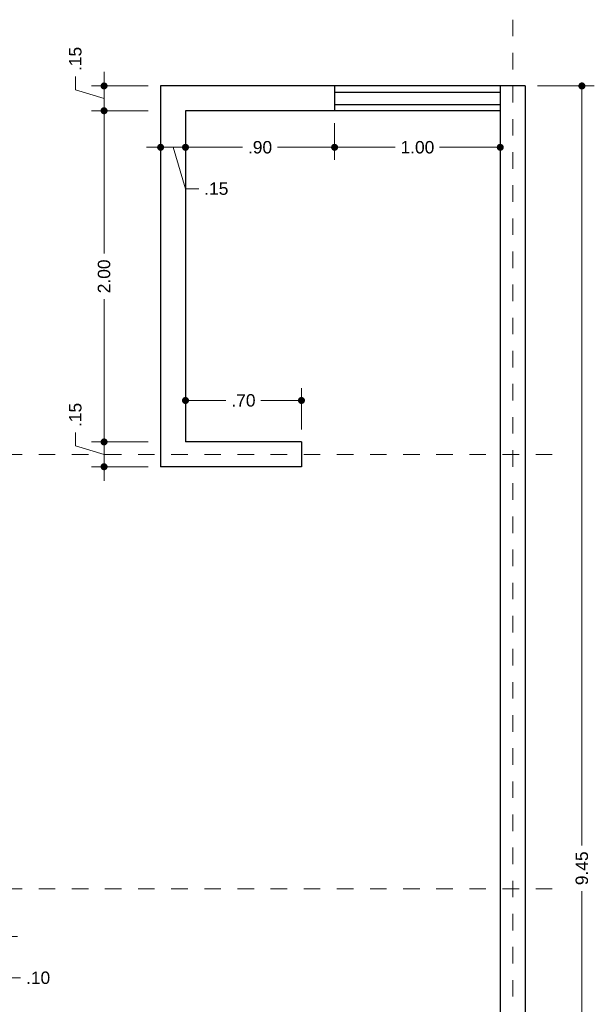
# Model space of a CAD drawing. Header units: millimetres. Extents: x 2563.1 to 2573.1, y 874.8 to 885.8.
# Tile 5 of 5: x 2569.6 to 2573.1, y 879.9 to 885.8. Entities that reach past the tile are written whole.
import ezdxf

# ---------------------------------------------------------------- set-up
doc = ezdxf.new("R2010")
doc.units = ezdxf.units.MM
doc.header["$LTSCALE"] = 0.001
doc.linetypes.add('CENTER2', pattern=[28.575, 19.05, -3.175, 3.175, -3.175])
for name, color, linetype, lineweight in [('Cotas', 7, 'Continuous', 18), ('Ejes', 7, 'CENTER2', 5), ('Muros', 7, 'Continuous', 30), ('Ventanas', 250, 'Continuous', 25)]:
    doc.layers.add(name, color=color, linetype=linetype, lineweight=lineweight)
doc.styles.get("Standard").update_dxf_attribs({"font": 'arial.ttf'})
doc.dimstyles.new('1-50', dxfattribs={"dimscale": 50, "dimtxt": 0.0015, "dimasz": 0.00085, "dimexe": 0.0015, "dimexo": 0.0015, "dimgap": 0.0008, "dimtad": 0, "dimzin": 4, "dimdsep": 46, "dimtxsty": 'Standard', "dimblk": 'DOT', "dimcen": 0.09, "dimclrd": 256, "dimclre": 256, "dimclrt": 256, "dimadec": 0, "dimazin": 0, "dimtfac": 1, "dimtmove": 0, "dimatfit": 2, "dimfxl": 0.0015, "dimtfill": 1, "dimtolj": 1, "dimtzin": 4, "dimlwd": -1, "dimlwe": -1, "dimarcsym": 0})

# ---------------------------------------------------------------- blocks, each defined once
blk = doc.blocks.new('_DOT')
at = {"color": 0, "linetype": 'ByBlock'}
blk.add_line((-0.5, 0), (-1, 0), dxfattribs=at)
at = {"color": 0, "linetype": 'ByBlock', "const_width": 0.5}
blk.add_lwpolyline([(-0.25, 0, 1), (0.25, 0, 1)], format="xyb", close=True, dxfattribs=at)
blk = doc.blocks.new('*D3')
at = {"layer": 'Cotas', "transparency": 16777216}
for p, q in [((2570.3774, 885.2855), (2570.0359, 885.2855)), ((2570.1109, 885.243), (2570.1109, 884.4235)), ((2570.1109, 883.328), (2570.1109, 884.1476)), ((2570.3774, 883.2855), (2570.0359, 883.2855))]:
    blk.add_line(p, q, dxfattribs=at)
at = {"layer": 'Defpoints', "color": 0, "transparency": 16777216}
for p in [(2570.1109, 885.2855), (2570.4524, 885.2855), (2570.4524, 883.2855)]:
    blk.add_point(p, dxfattribs=at)
at = {"layer": 'Cotas', "transparency": 16777216, "xscale": 0.0425, "yscale": 0.0425, "zscale": 0.0425}
for p, rotation in [((2570.1109, 885.2855), 90), ((2570.1109, 883.2855), 270)]:
    blk.add_blockref('_DOT', p, dxfattribs=dict(at, rotation=rotation))
at = {"layer": 'Cotas', "transparency": 16777216, "insert": (2570.1109, 884.2855), "char_height": 0.075, "attachment_point": 5, "rotation": 90, "bg_fill": 3, "box_fill_scale": 1.1, "bg_fill_color": 256, "bg_fill_true_color": 13158600, "bg_fill_transparency": 0}
blk.add_mtext('\\A1;2.00', dxfattribs=at)
blk = doc.blocks.new('*D43')
at = {"layer": 'Cotas', "transparency": 16777216}
for p, q in [((2571.5024, 885.2105), (2571.5024, 884.9898)), ((2572.5024, 885.2105), (2572.5024, 884.9898)), ((2571.5449, 885.0648), (2571.8687, 885.0648)), ((2572.4599, 885.0648), (2572.1362, 885.0648))]:
    blk.add_line(p, q, dxfattribs=at)
at = {"layer": 'Defpoints', "color": 0, "transparency": 16777216}
for p in [(2571.5024, 885.2855), (2572.5024, 885.2855), (2571.5024, 885.0648)]:
    blk.add_point(p, dxfattribs=at)
at = {"layer": 'Cotas', "transparency": 16777216, "xscale": 0.0425, "yscale": 0.0425, "zscale": 0.0425, "rotation": 180}
blk.add_blockref('_DOT', (2571.5024, 885.0648), dxfattribs=at)
at = {"layer": 'Cotas', "transparency": 16777216, "xscale": 0.0425, "yscale": 0.0425, "zscale": 0.0425}
blk.add_blockref('_DOT', (2572.5024, 885.0648), dxfattribs=at)
at = {"layer": 'Cotas', "transparency": 16777216, "insert": (2572.0024, 885.0648), "char_height": 0.075, "attachment_point": 5, "bg_fill": 3, "box_fill_scale": 1.1, "bg_fill_color": 256, "bg_fill_true_color": 13158600, "bg_fill_transparency": 0}
blk.add_mtext('\\A1;1.00', dxfattribs=at)
blk = doc.blocks.new('*D44')
at = {"layer": 'Cotas', "transparency": 16777216}
for p, q in [((2570.6024, 885.2105), (2570.6024, 884.9898)), ((2571.5024, 885.2105), (2571.5024, 884.9898)), ((2570.6449, 885.0648), (2570.9469, 885.0648)), ((2571.4599, 885.0648), (2571.158, 885.0648))]:
    blk.add_line(p, q, dxfattribs=at)
at = {"layer": 'Defpoints', "color": 0, "transparency": 16777216}
for p in [(2570.6024, 885.2855), (2571.5024, 885.2855), (2570.6024, 885.0648)]:
    blk.add_point(p, dxfattribs=at)
at = {"layer": 'Cotas', "transparency": 16777216, "xscale": 0.0425, "yscale": 0.0425, "zscale": 0.0425, "rotation": 180}
blk.add_blockref('_DOT', (2570.6024, 885.0648), dxfattribs=at)
at = {"layer": 'Cotas', "transparency": 16777216, "xscale": 0.0425, "yscale": 0.0425, "zscale": 0.0425}
blk.add_blockref('_DOT', (2571.5024, 885.0648), dxfattribs=at)
at = {"layer": 'Cotas', "transparency": 16777216, "insert": (2571.0524, 885.0648), "char_height": 0.075, "attachment_point": 5, "bg_fill": 3, "box_fill_scale": 1.1, "bg_fill_color": 256, "bg_fill_true_color": 13158600, "bg_fill_transparency": 0}
blk.add_mtext('\\A1;.90', dxfattribs=at)
blk = doc.blocks.new('*D45')
at = {"layer": 'Cotas', "transparency": 16777216}
for p, q in [((2570.4524, 885.2105), (2570.4524, 884.9898)), ((2570.6024, 885.2105), (2570.6024, 884.9898)), ((2570.4099, 885.0648), (2570.3674, 885.0648)), ((2570.6024, 885.0648), (2570.4524, 885.0648)), ((2570.6024, 885.0648), (2570.4524, 885.0648)), ((2570.5274, 885.0648), (2570.6024, 884.8149)), ((2570.6449, 885.0648), (2570.6874, 885.0648)), ((2570.6024, 884.8149), (2570.6824, 884.8149))]:
    blk.add_line(p, q, dxfattribs=at)
at = {"layer": 'Defpoints', "color": 0, "transparency": 16777216}
for p in [(2570.4524, 885.2855), (2570.6024, 885.2855), (2570.4524, 885.0648)]:
    blk.add_point(p, dxfattribs=at)
at = {"layer": 'Cotas', "transparency": 16777216, "xscale": 0.0425, "yscale": 0.0425, "zscale": 0.0425}
blk.add_blockref('_DOT', (2570.4524, 885.0648), dxfattribs=at)
at = {"layer": 'Cotas', "transparency": 16777216, "xscale": 0.0425, "yscale": 0.0425, "zscale": 0.0425, "rotation": 180}
blk.add_blockref('_DOT', (2570.6024, 885.0648), dxfattribs=at)
at = {"layer": 'Cotas', "transparency": 16777216, "insert": (2570.7884, 884.8149), "char_height": 0.075, "attachment_point": 5, "bg_fill": 3, "box_fill_scale": 1.1, "bg_fill_color": 256, "bg_fill_true_color": 13158600, "bg_fill_transparency": 0}
blk.add_mtext('\\A1;.15', dxfattribs=at)
blk = doc.blocks.new('*D46')
at = {"layer": 'Cotas', "transparency": 16777216}
for p, q in [((2570.6024, 883.3605), (2570.6024, 883.6109)), ((2571.3024, 883.3605), (2571.3024, 883.6109)), ((2570.6449, 883.5359), (2570.8469, 883.5359)), ((2571.2599, 883.5359), (2571.058, 883.5359))]:
    blk.add_line(p, q, dxfattribs=at)
at = {"layer": 'Defpoints', "color": 0, "transparency": 16777216}
for p in [(2571.3024, 883.5359), (2570.6024, 883.2855), (2571.3024, 883.2855)]:
    blk.add_point(p, dxfattribs=at)
at = {"layer": 'Cotas', "transparency": 16777216, "xscale": 0.0425, "yscale": 0.0425, "zscale": 0.0425, "rotation": 180}
blk.add_blockref('_DOT', (2570.6024, 883.5359), dxfattribs=at)
at = {"layer": 'Cotas', "transparency": 16777216, "xscale": 0.0425, "yscale": 0.0425, "zscale": 0.0425}
blk.add_blockref('_DOT', (2571.3024, 883.5359), dxfattribs=at)
at = {"layer": 'Cotas', "transparency": 16777216, "insert": (2570.9524, 883.5359), "char_height": 0.075, "attachment_point": 5, "bg_fill": 3, "box_fill_scale": 1.1, "bg_fill_color": 256, "bg_fill_true_color": 13158600, "bg_fill_transparency": 0}
blk.add_mtext('\\A1;.70', dxfattribs=at)
blk = doc.blocks.new('*D50')
at = {"layer": 'Cotas', "transparency": 16777216}
for p, q in [((2569.9376, 883.2625), (2569.9376, 883.3425)), ((2570.1109, 883.328), (2570.1109, 883.3705)), ((2570.3774, 883.2855), (2570.0359, 883.2855)), ((2570.1109, 883.2855), (2570.1109, 883.1355)), ((2570.1109, 883.2855), (2570.1109, 883.1355)), ((2570.1109, 883.2105), (2569.9376, 883.2625)), ((2570.3774, 883.1355), (2570.0359, 883.1355)), ((2570.1109, 883.093), (2570.1109, 883.0505))]:
    blk.add_line(p, q, dxfattribs=at)
at = {"layer": 'Defpoints', "color": 0, "transparency": 16777216}
for p in [(2570.4524, 883.2855), (2570.1109, 883.1355), (2570.4524, 883.1355)]:
    blk.add_point(p, dxfattribs=at)
at = {"layer": 'Cotas', "transparency": 16777216, "xscale": 0.0425, "yscale": 0.0425, "zscale": 0.0425}
for p, rotation in [((2570.1109, 883.2855), 270), ((2570.1109, 883.1355), 90)]:
    blk.add_blockref('_DOT', p, dxfattribs=dict(at, rotation=rotation))
at = {"layer": 'Cotas', "transparency": 16777216, "insert": (2569.9376, 883.4485), "char_height": 0.075, "attachment_point": 5, "rotation": 90, "bg_fill": 3, "box_fill_scale": 1.1, "bg_fill_color": 256, "bg_fill_true_color": 13158600, "bg_fill_transparency": 0}
blk.add_mtext('\\A1;.15', dxfattribs=at)
blk = doc.blocks.new('*D51')
at = {"layer": 'Cotas', "transparency": 16777216}
for p, q in [((2569.9376, 885.4125), (2569.9376, 885.4925)), ((2570.1109, 885.478), (2570.1109, 885.5205)), ((2570.3774, 885.4355), (2570.0359, 885.4355)), ((2570.1109, 885.2855), (2570.1109, 885.4355)), ((2570.1109, 885.2855), (2570.1109, 885.4355)), ((2570.1109, 885.3605), (2569.9376, 885.4125)), ((2570.3774, 885.2855), (2570.0359, 885.2855)), ((2570.1109, 885.243), (2570.1109, 885.2005))]:
    blk.add_line(p, q, dxfattribs=at)
at = {"layer": 'Defpoints', "color": 0, "transparency": 16777216}
for p in [(2570.1109, 885.4355), (2570.4524, 885.4355), (2570.4524, 885.2855)]:
    blk.add_point(p, dxfattribs=at)
at = {"layer": 'Cotas', "transparency": 16777216, "xscale": 0.0425, "yscale": 0.0425, "zscale": 0.0425}
for p, rotation in [((2570.1109, 885.4355), 270), ((2570.1109, 885.2855), 90)]:
    blk.add_blockref('_DOT', p, dxfattribs=dict(at, rotation=rotation))
at = {"layer": 'Cotas', "transparency": 16777216, "insert": (2569.9376, 885.5985), "char_height": 0.075, "attachment_point": 5, "rotation": 90, "bg_fill": 3, "box_fill_scale": 1.1, "bg_fill_color": 256, "bg_fill_true_color": 13158600, "bg_fill_transparency": 0}
blk.add_mtext('\\A1;.15', dxfattribs=at)
blk = doc.blocks.new('*D53')
at = {"layer": 'Cotas', "transparency": 16777216}
for p, q in [((2569.4024, 880.4605), (2569.4024, 880.2239)), ((2569.5024, 880.4605), (2569.5024, 880.2239)), ((2569.3599, 880.2989), (2569.3174, 880.2989)), ((2569.4024, 880.2989), (2569.5024, 880.2989)), ((2569.4024, 880.2989), (2569.5024, 880.2989)), ((2569.4524, 880.2989), (2569.5274, 880.049)), ((2569.5449, 880.2989), (2569.5874, 880.2989)), ((2569.5274, 880.049), (2569.6074, 880.049))]:
    blk.add_line(p, q, dxfattribs=at)
at = {"layer": 'Defpoints', "color": 0, "transparency": 16777216}
for p in [(2569.4024, 880.5355), (2569.5024, 880.5355), (2569.5024, 880.2989)]:
    blk.add_point(p, dxfattribs=at)
at = {"layer": 'Cotas', "transparency": 16777216, "xscale": 0.0425, "yscale": 0.0425, "zscale": 0.0425}
blk.add_blockref('_DOT', (2569.4024, 880.2989), dxfattribs=at)
at = {"layer": 'Cotas', "transparency": 16777216, "xscale": 0.0425, "yscale": 0.0425, "zscale": 0.0425, "rotation": 180}
blk.add_blockref('_DOT', (2569.5024, 880.2989), dxfattribs=at)
at = {"layer": 'Cotas', "transparency": 16777216, "insert": (2569.7129, 880.049), "char_height": 0.075, "attachment_point": 5, "bg_fill": 3, "box_fill_scale": 1.1, "bg_fill_color": 256, "bg_fill_true_color": 13158600, "bg_fill_transparency": 0}
blk.add_mtext('\\A1;.10', dxfattribs=at)
blk = doc.blocks.new('*D57')
at = {"layer": 'Cotas', "transparency": 16777216}
for p, q in [((2572.7274, 885.4355), (2573.0701, 885.4355)), ((2572.9951, 885.393), (2572.9951, 880.8482)), ((2572.9951, 876.028), (2572.9951, 880.5729)), ((2572.7274, 875.9855), (2573.0701, 875.9855))]:
    blk.add_line(p, q, dxfattribs=at)
at = {"layer": 'Defpoints', "color": 0, "transparency": 16777216}
for p in [(2572.6524, 885.4355), (2572.9951, 885.4355), (2572.6524, 875.9855)]:
    blk.add_point(p, dxfattribs=at)
at = {"layer": 'Cotas', "transparency": 16777216, "xscale": 0.0425, "yscale": 0.0425, "zscale": 0.0425}
for p, rotation in [((2572.9951, 885.4355), 90), ((2572.9951, 875.9855), 270)]:
    blk.add_blockref('_DOT', p, dxfattribs=dict(at, rotation=rotation))
at = {"layer": 'Cotas', "transparency": 16777216, "insert": (2572.9951, 880.7105), "char_height": 0.075, "attachment_point": 5, "rotation": 90, "bg_fill": 3, "box_fill_scale": 1.1, "bg_fill_color": 256, "bg_fill_true_color": 13158600, "bg_fill_transparency": 0}
blk.add_mtext('\\A1;9.45', dxfattribs=at)

msp = doc.modelspace()

# ---------------------------------------------------------------- linework, layer by layer
at = {"layer": 'Ejes', "linetype": 'CENTER2'}
for p, q in [((2572.5774, 875.1355), (2572.5774, 885.8355)), ((2563.5163, 883.2105), (2572.9051, 883.2105)), ((2563.5163, 880.5855), (2572.9051, 880.5855))]:
    msp.add_line(p, q, dxfattribs=at)
at = {"layer": 'Muros'}
for p, q in [((2572.6524, 885.4355), (2570.4524, 885.4355)), ((2570.4524, 885.4355), (2570.4524, 883.1355)), ((2572.6524, 885.4355), (2572.6524, 875.9855)), ((2572.5024, 885.2855), (2570.6024, 885.2855)), ((2570.6024, 885.2855), (2570.6024, 883.2855)), ((2572.5024, 885.2855), (2572.5024, 876.1355)), ((2571.3024, 883.2855), (2570.6024, 883.2855)), ((2571.3024, 883.2855), (2571.3024, 883.1355)), ((2571.3024, 883.1355), (2570.4524, 883.1355))]:
    msp.add_line(p, q, dxfattribs=at)
at = {"layer": 'Ventanas'}
for p, q in [((2571.5024, 885.4355), (2571.5024, 885.2855)), ((2572.5024, 885.4355), (2572.5024, 885.2855)), ((2571.5024, 885.398), (2572.5024, 885.398)), ((2571.5024, 885.323), (2572.5024, 885.323))]:
    msp.add_line(p, q, dxfattribs=at)

# ---------------------------------------------------------------- dimensions: what is measured, and where the dimension line sits
at = {"layer": 'Cotas'}
dim = msp.add_linear_dim(base=(2569.5024, 880.2989), p1=(2569.4024, 880.5355), p2=(2569.5024, 880.5355), dimstyle='1-50', override={"dimtmove": 1}, dxfattribs=at)
dim.commit()
dim.dimension.update_dxf_attribs({"geometry": '*D53', "text_midpoint": (2569.6474, 880.049)})

# ---------------------------------------------------------------- next in the draw order: dimensions: what is measured, and where the dimension line sits
for base, p1, p2, picture, middle in [((2572.9951, 885.4355), (2572.6524, 875.9855), (2572.6524, 885.4355), '*D57', (2572.9951, 880.7105)), ((2570.1109, 885.2855), (2570.4524, 883.2855), (2570.4524, 885.2855), '*D3', (2570.1109, 884.2855))]:
    dim = msp.add_linear_dim(base=base, p1=p1, p2=p2, angle=90, dimstyle='1-50', dxfattribs=at)
    dim.commit()
    dim.dimension.update_dxf_attribs({"geometry": picture, "text_midpoint": middle})
for base, p1, p2, picture, middle in [((2571.5024, 885.0648), (2572.5024, 885.2855), (2571.5024, 885.2855), '*D43', (2572.0024, 885.0648)), ((2571.3024, 883.5359), (2570.6024, 883.2855), (2571.3024, 883.2855), '*D46', (2570.9524, 883.5359))]:
    dim = msp.add_linear_dim(base=base, p1=p1, p2=p2, dimstyle='1-50', dxfattribs=at)
    dim.commit()
    dim.dimension.update_dxf_attribs({"geometry": picture, "text_midpoint": middle})

# ---------------------------------------------------------------- next in the draw order: dimensions: what is measured, and where the dimension line sits
dim = msp.add_linear_dim(base=(2570.6024, 885.0648), p1=(2571.5024, 885.2855), p2=(2570.6024, 885.2855), dimstyle='1-50', override={"dimtmove": 1}, dxfattribs=at)
dim.commit()
dim.dimension.update_dxf_attribs({"geometry": '*D44', "text_midpoint": (2571.0524, 885.0648)})
dim = msp.add_linear_dim(base=(2570.1109, 883.1355), p1=(2570.4524, 883.2855), p2=(2570.4524, 883.1355), angle=90, dimstyle='1-50', override={"dimtmove": 1}, dxfattribs=at)
dim.commit()
dim.dimension.update_dxf_attribs({"geometry": '*D50', "text_midpoint": (2569.9376, 883.3825)})

# ---------------------------------------------------------------- next in the draw order: dimensions: what is measured, and where the dimension line sits
dim = msp.add_linear_dim(base=(2570.4524, 885.0648), p1=(2570.6024, 885.2855), p2=(2570.4524, 885.2855), dimstyle='1-50', override={"dimtmove": 1}, dxfattribs=at)
dim.commit()
dim.dimension.update_dxf_attribs({"geometry": '*D45', "text_midpoint": (2570.7224, 884.8149)})

# ---------------------------------------------------------------- next in the draw order: dimensions: what is measured, and where the dimension line sits
dim = msp.add_linear_dim(base=(2570.1109, 885.4355), p1=(2570.4524, 885.2855), p2=(2570.4524, 885.4355), angle=90, dimstyle='1-50', override={"dimtmove": 1}, dxfattribs=at)
dim.commit()
dim.dimension.update_dxf_attribs({"geometry": '*D51', "text_midpoint": (2569.9376, 885.5325)})

doc.saveas('drawing.dxf')
